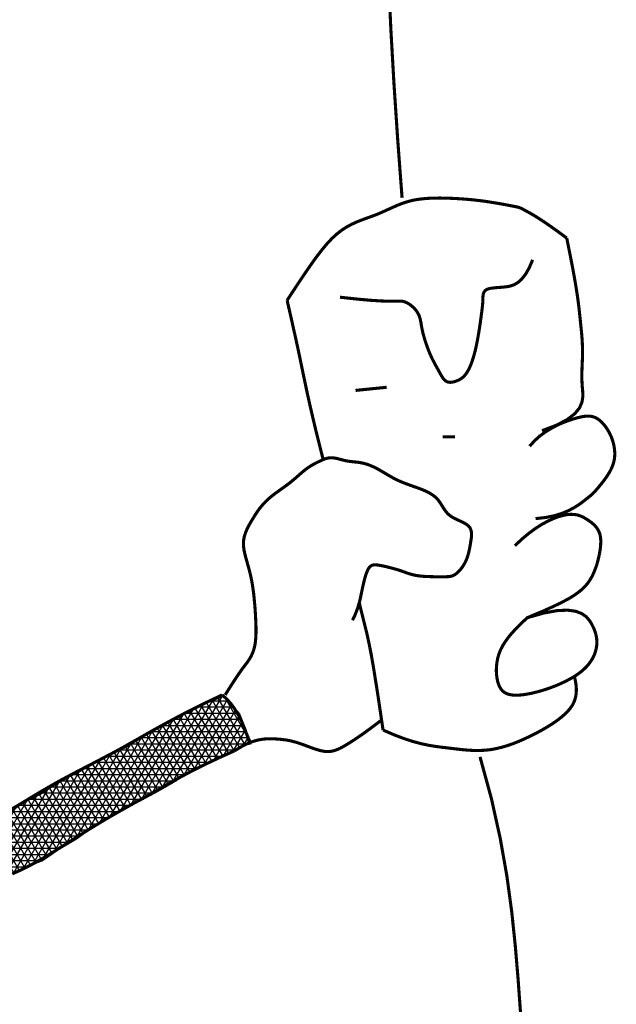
# Model space of a CAD drawing. Header units: feet. Extents: x -7.9 to 0.6, y 9.6 to 20.6.
# Tile 12 of 15: x -3.614 to -3.493, y 19.33 to 19.531. Entities that reach past the tile are written whole.
import ezdxf

# ---------------------------------------------------------------- set-up
doc = ezdxf.new("R2010")
doc.units = ezdxf.units.FT
doc.header["$MEASUREMENT"] = 0
doc.layers.add('TEXT', color=7, linetype='CONTINUOUS')

msp = doc.modelspace()

# ---------------------------------------------------------------- hatches: boundary and pattern name
at = {"layer": 'TEXT', "linetype": 'Continuous'}
h = msp.add_hatch(dxfattribs=at)
h.set_pattern_fill('NET3', scale=0.01, style=0)
h.set_pattern_definition([(360, (-7.8814617, 9.6433746), (9e-19, 0.00125), []), (60, (-7.8814617, 9.6433746), (-0.00108253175, 0.000625), []), (120, (-7.8814617, 9.6433746), (-0.00108253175, -0.000625), [])])
edge = h.paths.add_edge_path()
edge.add_line((-3.78003, 19.37914), (-3.78003, 19.37921))
edge.add_line((-3.78003, 19.37921), (-3.77782, 19.37798))
edge.add_line((-3.77782, 19.37798), (-3.77586, 19.37676))
edge.add_line((-3.77586, 19.37676), (-3.77365, 19.37529))
edge.add_line((-3.77365, 19.37529), (-3.77095, 19.37357))
edge.add_line((-3.77095, 19.37357), (-3.7685, 19.3721))
edge.add_line((-3.7685, 19.3721), (-3.7658, 19.37063))
edge.add_line((-3.7658, 19.37063), (-3.76286, 19.36891))
edge.add_line((-3.76286, 19.36891), (-3.76065, 19.36769))
edge.add_line((-3.76065, 19.36769), (-3.7581, 19.36671))
edge.add_line((-3.7581, 19.36671), (-3.75565, 19.36622))
edge.add_line((-3.75565, 19.36622), (-3.75295, 19.36573))
edge.add_line((-3.75295, 19.36573), (-3.75025, 19.36524))
edge.add_line((-3.75025, 19.36524), (-3.74731, 19.36475))
edge.add_line((-3.74731, 19.36475), (-3.74436, 19.36426))
edge.add_line((-3.74436, 19.36426), (-3.74117, 19.36401))
edge.add_line((-3.74117, 19.36401), (-3.73847, 19.36352))
edge.add_line((-3.73847, 19.36352), (-3.73479, 19.36352))
edge.add_line((-3.73479, 19.36352), (-3.7316, 19.36352))
edge.add_line((-3.7316, 19.36352), (-3.72866, 19.36328))
edge.add_line((-3.72866, 19.36328), (-3.72523, 19.36377))
edge.add_line((-3.72523, 19.36377), (-3.72228, 19.36377))
edge.add_line((-3.72228, 19.36377), (-3.71811, 19.36401))
edge.add_line((-3.71811, 19.36401), (-3.71492, 19.36426))
edge.add_line((-3.71492, 19.36426), (-3.71222, 19.36426))
edge.add_line((-3.71222, 19.36426), (-3.70879, 19.3645))
edge.add_line((-3.70879, 19.3645), (-3.7056, 19.3645))
edge.add_line((-3.7056, 19.3645), (-3.70241, 19.36499))
edge.add_line((-3.70241, 19.36499), (-3.7002, 19.36524))
edge.add_line((-3.7002, 19.36524), (-3.69824, 19.36548))
edge.add_line((-3.69824, 19.36548), (-3.69701, 19.36548))
edge.add_line((-3.69701, 19.36548), (-3.7002, 19.36475))
edge.add_line((-3.7002, 19.36475), (-3.70266, 19.36377))
edge.add_line((-3.70266, 19.36377), (-3.7056, 19.36279))
edge.add_line((-3.7056, 19.36279), (-3.70707, 19.36132))
edge.add_line((-3.70707, 19.36132), (-3.70879, 19.36083))
edge.add_line((-3.70879, 19.36083), (-3.70977, 19.36034))
edge.add_line((-3.70977, 19.36034), (-3.711, 19.35985))
edge.add_line((-3.711, 19.35985), (-3.71222, 19.35985))
edge.add_line((-3.71222, 19.35985), (-3.71272, 19.3596))
edge.add_line((-3.71272, 19.3596), (-3.71026, 19.35887))
edge.add_line((-3.71026, 19.35887), (-3.70805, 19.35788))
edge.add_line((-3.70805, 19.35788), (-3.7056, 19.35666))
edge.add_line((-3.7056, 19.35666), (-3.70339, 19.35592))
edge.add_line((-3.70339, 19.35592), (-3.70045, 19.35494))
edge.add_line((-3.70045, 19.35494), (-3.69873, 19.35445))
edge.add_line((-3.69873, 19.35445), (-3.69652, 19.35347))
edge.add_line((-3.69652, 19.35347), (-3.69481, 19.35298))
edge.add_line((-3.69481, 19.35298), (-3.69267, 19.35225))
edge.add_line((-3.69267, 19.35225), (-3.69022, 19.35151))
edge.add_line((-3.69022, 19.35151), (-3.68801, 19.35078))
edge.add_line((-3.68801, 19.35078), (-3.68654, 19.35004))
edge.add_line((-3.68654, 19.35004), (-3.68458, 19.34955))
edge.add_line((-3.68458, 19.34955), (-3.68237, 19.34906))
edge.add_line((-3.68237, 19.34906), (-3.68041, 19.34882))
edge.add_line((-3.68041, 19.34882), (-3.67844, 19.34906))
edge.add_line((-3.67844, 19.34906), (-3.67575, 19.34882))
edge.add_line((-3.67575, 19.34882), (-3.67354, 19.34931))
edge.add_line((-3.67354, 19.34931), (-3.67157, 19.3498))
edge.add_line((-3.67157, 19.3498), (-3.66912, 19.35029))
edge.add_line((-3.66912, 19.35029), (-3.66691, 19.35053))
edge.add_line((-3.66691, 19.35053), (-3.66397, 19.35102))
edge.add_line((-3.66397, 19.35102), (-3.66078, 19.35151))
edge.add_line((-3.66078, 19.35151), (-3.65784, 19.35249))
edge.add_line((-3.65784, 19.35249), (-3.65416, 19.35396))
edge.add_line((-3.65416, 19.35396), (-3.65146, 19.35519))
edge.add_line((-3.65146, 19.35519), (-3.64827, 19.35641))
edge.add_line((-3.64827, 19.35641), (-3.64533, 19.35739))
edge.add_line((-3.64533, 19.35739), (-3.64214, 19.35911))
edge.add_line((-3.64214, 19.35911), (-3.63919, 19.36034))
edge.add_line((-3.63919, 19.36034), (-3.63527, 19.36156))
edge.add_line((-3.63527, 19.36156), (-3.63232, 19.36279))
edge.add_line((-3.63232, 19.36279), (-3.62864, 19.36401))
edge.add_line((-3.62864, 19.36401), (-3.62545, 19.36548))
edge.add_line((-3.62545, 19.36548), (-3.62226, 19.36671))
edge.add_line((-3.62226, 19.36671), (-3.61883, 19.36842))
edge.add_line((-3.61883, 19.36842), (-3.61613, 19.36965))
edge.add_line((-3.61613, 19.36965), (-3.61319, 19.37161))
edge.add_line((-3.61319, 19.37161), (-3.61024, 19.37308))
edge.add_line((-3.61024, 19.37308), (-3.60755, 19.3748))
edge.add_line((-3.60755, 19.3748), (-3.60509, 19.37627))
edge.add_line((-3.60509, 19.37627), (-3.60215, 19.37774))
edge.add_line((-3.60215, 19.37774), (-3.59945, 19.37921))
edge.add_line((-3.59945, 19.37921), (-3.59602, 19.38117))
edge.add_line((-3.59602, 19.38117), (-3.59283, 19.38264))
edge.add_line((-3.59283, 19.38264), (-3.58964, 19.3846))
edge.add_line((-3.58964, 19.3846), (-3.58669, 19.38632))
edge.add_line((-3.58669, 19.38632), (-3.5835, 19.38803))
edge.add_line((-3.5835, 19.38803), (-3.58122, 19.3895))
edge.add_line((-3.58122, 19.3895), (-3.57926, 19.39024))
edge.add_line((-3.57926, 19.39024), (-3.5773, 19.39122))
edge.add_line((-3.5773, 19.39122), (-3.57509, 19.3922))
edge.add_line((-3.57509, 19.3922), (-3.57386, 19.39269))
edge.add_line((-3.57386, 19.39269), (-3.57313, 19.39318))
edge.add_line((-3.57313, 19.39318), (-3.57215, 19.39244))
edge.add_line((-3.57215, 19.39244), (-3.57092, 19.39097))
edge.add_line((-3.57092, 19.39097), (-3.56969, 19.3895))
edge.add_line((-3.56969, 19.3895), (-3.56896, 19.38779))
edge.add_line((-3.56896, 19.38779), (-3.56822, 19.38583))
edge.add_line((-3.56822, 19.38583), (-3.56748, 19.38411))
edge.add_line((-3.56748, 19.38411), (-3.56724, 19.38362))
edge.add_line((-3.56724, 19.38362), (-3.5692, 19.38264))
edge.add_line((-3.5692, 19.38264), (-3.57092, 19.3819))
edge.add_line((-3.57092, 19.3819), (-3.57288, 19.38117))
edge.add_line((-3.57288, 19.38117), (-3.57509, 19.37994))
edge.add_line((-3.57509, 19.37994), (-3.57779, 19.37847))
edge.add_line((-3.57779, 19.37847), (-3.58073, 19.377))
edge.add_line((-3.58073, 19.377), (-3.58343, 19.37529))
edge.add_line((-3.58343, 19.37529), (-3.58686, 19.37333))
edge.add_line((-3.58686, 19.37333), (-3.59005, 19.37161))
edge.add_line((-3.59005, 19.37161), (-3.59373, 19.36965))
edge.add_line((-3.59373, 19.36965), (-3.59668, 19.36793))
edge.add_line((-3.59668, 19.36793), (-3.60036, 19.36573))
edge.add_line((-3.60036, 19.36573), (-3.60281, 19.36401))
edge.add_line((-3.60281, 19.36401), (-3.60649, 19.36181))
edge.add_line((-3.60649, 19.36181), (-3.60968, 19.3596))
edge.add_line((-3.60968, 19.3596), (-3.61287, 19.35838))
edge.add_line((-3.61287, 19.35838), (-3.61655, 19.35666))
edge.add_line((-3.61655, 19.35666), (-3.62047, 19.35494))
edge.add_line((-3.62047, 19.35494), (-3.62391, 19.35347))
edge.add_line((-3.62391, 19.35347), (-3.62734, 19.35176))
edge.add_line((-3.62734, 19.35176), (-3.63102, 19.3498))
edge.add_line((-3.63102, 19.3498), (-3.63397, 19.34882))
edge.add_line((-3.63397, 19.34882), (-3.63617, 19.34735))
edge.add_line((-3.63617, 19.34735), (-3.6401, 19.34587))
edge.add_line((-3.6401, 19.34587), (-3.64427, 19.34465))
edge.add_line((-3.64427, 19.34465), (-3.64869, 19.34342))
edge.add_line((-3.64869, 19.34342), (-3.6531, 19.34244))
edge.add_line((-3.6531, 19.34244), (-3.65605, 19.34171))
edge.add_line((-3.65605, 19.34171), (-3.65899, 19.34122))
edge.add_line((-3.65899, 19.34122), (-3.66046, 19.34024))
edge.add_line((-3.66046, 19.34024), (-3.66242, 19.33926))
edge.add_line((-3.66242, 19.33926), (-3.66341, 19.33828))
edge.add_line((-3.66341, 19.33828), (-3.66488, 19.33779))
edge.add_line((-3.66488, 19.33779), (-3.66635, 19.33754))
edge.add_line((-3.66635, 19.33754), (-3.66929, 19.33754))
edge.add_line((-3.66929, 19.33754), (-3.67297, 19.33779))
edge.add_line((-3.67297, 19.33779), (-3.67714, 19.33803))
edge.add_line((-3.67714, 19.33803), (-3.68023, 19.33828))
edge.add_line((-3.68023, 19.33828), (-3.68465, 19.33852))
edge.add_line((-3.68465, 19.33852), (-3.68833, 19.33901))
edge.add_line((-3.68833, 19.33901), (-3.6925, 19.33975))
edge.add_line((-3.6925, 19.33975), (-3.69569, 19.33999))
edge.add_line((-3.69569, 19.33999), (-3.69912, 19.34024))
edge.add_line((-3.69912, 19.34024), (-3.70256, 19.34073))
edge.add_line((-3.70256, 19.34073), (-3.70624, 19.34097))
edge.add_line((-3.70624, 19.34097), (-3.70992, 19.34122))
edge.add_line((-3.70992, 19.34122), (-3.71335, 19.34171))
edge.add_line((-3.71335, 19.34171), (-3.71605, 19.34244))
edge.add_line((-3.71605, 19.34244), (-3.71924, 19.34293))
edge.add_line((-3.71924, 19.34293), (-3.72268, 19.34342))
edge.add_line((-3.72268, 19.34342), (-3.72513, 19.34391))
edge.add_line((-3.72513, 19.34391), (-3.72734, 19.34416))
edge.add_line((-3.72734, 19.34416), (-3.72807, 19.35298))
edge.add_line((-3.72807, 19.35298), (-3.7526, 19.35225))
edge.add_line((-3.7526, 19.35225), (-3.75236, 19.35053))
edge.add_line((-3.75236, 19.35053), (-3.75359, 19.35078))
edge.add_line((-3.75359, 19.35078), (-3.75481, 19.35102))
edge.add_line((-3.75481, 19.35102), (-3.75702, 19.35151))
edge.add_line((-3.75702, 19.35151), (-3.75923, 19.35274))
edge.add_line((-3.75923, 19.35274), (-3.7607, 19.35323))
edge.add_line((-3.7607, 19.35323), (-3.76242, 19.35347))
edge.add_line((-3.76242, 19.35347), (-3.76438, 19.35372))
edge.add_line((-3.76438, 19.35372), (-3.7661, 19.35274))
edge.add_line((-3.7661, 19.35274), (-3.76831, 19.35176))
edge.add_line((-3.76831, 19.35176), (-3.77027, 19.35053))
edge.add_line((-3.77027, 19.35053), (-3.77272, 19.34931))
edge.add_line((-3.77272, 19.34931), (-3.77517, 19.34759))
edge.add_line((-3.77517, 19.34759), (-3.77787, 19.34612))
edge.add_line((-3.77787, 19.34612), (-3.77984, 19.34514))
edge.add_line((-3.77984, 19.34514), (-3.78155, 19.34391))
edge.add_line((-3.78155, 19.34391), (-3.78376, 19.34244))
edge.add_line((-3.78376, 19.34244), (-3.78621, 19.34146))
edge.add_line((-3.78621, 19.34146), (-3.78842, 19.34048))
edge.add_line((-3.78842, 19.34048), (-3.79002, 19.33967))
edge.add_line((-3.79002, 19.33967), (-3.79198, 19.33918))
edge.add_line((-3.79198, 19.33918), (-3.79419, 19.33845))
edge.add_line((-3.79419, 19.33845), (-3.79615, 19.33771))
edge.add_line((-3.79615, 19.33771), (-3.79811, 19.33673))
edge.add_line((-3.79811, 19.33673), (-3.80032, 19.33575))
edge.add_line((-3.80032, 19.33575), (-3.80204, 19.33453))
edge.add_line((-3.80204, 19.33453), (-3.80424, 19.33355))
edge.add_line((-3.80424, 19.33355), (-3.80645, 19.33281))
edge.add_line((-3.80645, 19.33281), (-3.80842, 19.33208))
edge.add_line((-3.80842, 19.33208), (-3.81062, 19.33159))
edge.add_line((-3.81062, 19.33159), (-3.81234, 19.33085))
edge.add_line((-3.81234, 19.33085), (-3.81357, 19.33036))
edge.add_line((-3.81357, 19.33036), (-3.81406, 19.32962))
edge.add_line((-3.81406, 19.32962), (-3.81406, 19.32864))
edge.add_line((-3.81406, 19.32864), (-3.81357, 19.32791))
edge.add_line((-3.81357, 19.32791), (-3.81259, 19.32619))
edge.add_line((-3.81259, 19.32619), (-3.81185, 19.32448))
edge.add_line((-3.81185, 19.32448), (-3.81111, 19.32276))
edge.add_line((-3.81111, 19.32276), (-3.81111, 19.32129))
edge.add_line((-3.81111, 19.32129), (-3.81038, 19.31982))
edge.add_line((-3.81038, 19.31982), (-3.8094, 19.31811))
edge.add_line((-3.8094, 19.31811), (-3.80817, 19.31688))
edge.add_line((-3.80817, 19.31688), (-3.8067, 19.31516))
edge.add_line((-3.8067, 19.31516), (-3.80596, 19.31296))
edge.add_line((-3.80596, 19.31296), (-3.80474, 19.311))
edge.add_line((-3.80474, 19.311), (-3.80375, 19.30904))
edge.add_line((-3.80375, 19.30904), (-3.80302, 19.30732))
edge.add_line((-3.80302, 19.30732), (-3.80228, 19.30511))
edge.add_line((-3.80228, 19.30511), (-3.80155, 19.3034))
edge.add_line((-3.80155, 19.3034), (-3.80375, 19.30364))
edge.add_line((-3.80375, 19.30364), (-3.80596, 19.30364))
edge.add_line((-3.80596, 19.30364), (-3.80842, 19.30364))
edge.add_line((-3.80842, 19.30364), (-3.81038, 19.3034))
edge.add_line((-3.81038, 19.3034), (-3.81308, 19.3034))
edge.add_line((-3.81308, 19.3034), (-3.81504, 19.30291))
edge.add_line((-3.81504, 19.30291), (-3.81749, 19.30266))
edge.add_line((-3.81749, 19.30266), (-3.8197, 19.30217))
edge.add_line((-3.8197, 19.30217), (-3.82191, 19.30095))
edge.add_line((-3.82191, 19.30095), (-3.82436, 19.29972))
edge.add_line((-3.82436, 19.29972), (-3.82657, 19.29801))
edge.add_line((-3.82657, 19.29801), (-3.82804, 19.29605))
edge.add_line((-3.82804, 19.29605), (-3.82976, 19.29408))
edge.add_line((-3.82976, 19.29408), (-3.83098, 19.29252))
edge.add_line((-3.83098, 19.29252), (-3.83221, 19.2908))
edge.add_line((-3.83221, 19.2908), (-3.83295, 19.28884))
edge.add_line((-3.83295, 19.28884), (-3.83393, 19.28712))
edge.add_line((-3.83393, 19.28712), (-3.83393, 19.28516))
edge.add_line((-3.83393, 19.28516), (-3.83466, 19.28247))
edge.add_line((-3.83466, 19.28247), (-3.83491, 19.28002))
edge.add_line((-3.83491, 19.28002), (-3.83491, 19.27732))
edge.add_line((-3.83491, 19.27732), (-3.83491, 19.27413))
edge.add_line((-3.83491, 19.27413), (-3.83466, 19.27144))
edge.add_line((-3.83466, 19.27144), (-3.83466, 19.26776))
edge.add_line((-3.83466, 19.26776), (-3.83442, 19.26546))
edge.add_line((-3.83442, 19.26546), (-3.83417, 19.26252))
edge.add_line((-3.83417, 19.26252), (-3.83393, 19.26031))
edge.add_line((-3.83393, 19.26031), (-3.83368, 19.25811))
edge.add_line((-3.83368, 19.25811), (-3.83319, 19.25541))
edge.add_line((-3.83319, 19.25541), (-3.8327, 19.25271))
edge.add_line((-3.8327, 19.25271), (-3.8327, 19.251))
edge.add_line((-3.8327, 19.251), (-3.83025, 19.25075))
edge.add_line((-3.83025, 19.25075), (-3.8278, 19.251))
edge.add_line((-3.8278, 19.251), (-3.82485, 19.25075))
edge.add_line((-3.82485, 19.25075), (-3.82215, 19.251))
edge.add_line((-3.82215, 19.251), (-3.81896, 19.251))
edge.add_line((-3.81896, 19.251), (-3.81627, 19.25075))
edge.add_line((-3.81627, 19.25075), (-3.81357, 19.25124))
edge.add_line((-3.81357, 19.25124), (-3.81308, 19.25124))
edge.add_line((-3.81308, 19.25124), (-3.81332, 19.25443))
edge.add_line((-3.81332, 19.25443), (-3.81381, 19.25909))
edge.add_line((-3.81381, 19.25909), (-3.8143, 19.2635))
edge.add_line((-3.8143, 19.2635), (-3.81455, 19.26742))
edge.add_line((-3.81455, 19.26742), (-3.81479, 19.27159))
edge.add_line((-3.81479, 19.27159), (-3.81504, 19.27551))
edge.add_line((-3.81504, 19.27551), (-3.81528, 19.27796))
edge.add_line((-3.81528, 19.27796), (-3.81479, 19.28041))
edge.add_line((-3.81479, 19.28041), (-3.81381, 19.28237))
edge.add_line((-3.81381, 19.28237), (-3.8121, 19.28409))
edge.add_line((-3.8121, 19.28409), (-3.80989, 19.28458))
edge.add_line((-3.80989, 19.28458), (-3.80694, 19.28409))
edge.add_line((-3.80694, 19.28409), (-3.80498, 19.28311))
edge.add_line((-3.80498, 19.28311), (-3.80375, 19.28115))
edge.add_line((-3.80375, 19.28115), (-3.80302, 19.27869))
edge.add_line((-3.80302, 19.27869), (-3.80302, 19.27575))
edge.add_line((-3.80302, 19.27575), (-3.80302, 19.27232))
edge.add_line((-3.80302, 19.27232), (-3.80253, 19.26963))
edge.add_line((-3.80253, 19.26963), (-3.80253, 19.26595))
edge.add_line((-3.80253, 19.26595), (-3.80228, 19.26178))
edge.add_line((-3.80228, 19.26178), (-3.80228, 19.25712))
edge.add_line((-3.80228, 19.25712), (-3.80204, 19.25247))
edge.add_line((-3.80204, 19.25247), (-3.80179, 19.24757))
edge.add_line((-3.80179, 19.24757), (-3.80179, 19.24389))
edge.add_line((-3.80179, 19.24389), (-3.80155, 19.23899))
edge.add_line((-3.80155, 19.23899), (-3.8013, 19.23409))
edge.add_line((-3.8013, 19.23409), (-3.80106, 19.23041))
edge.add_line((-3.80106, 19.23041), (-3.80106, 19.22649))
edge.add_line((-3.80106, 19.22649), (-3.80204, 19.22649))
edge.add_line((-3.80204, 19.22649), (-3.80375, 19.22747))
edge.add_line((-3.80375, 19.22747), (-3.80572, 19.22869))
edge.add_line((-3.80572, 19.22869), (-3.80768, 19.23016))
edge.add_line((-3.80768, 19.23016), (-3.80989, 19.23139))
edge.add_line((-3.80989, 19.23139), (-3.81259, 19.23163))
edge.add_line((-3.81259, 19.23163), (-3.81504, 19.23139))
edge.add_line((-3.81504, 19.23139), (-3.81774, 19.23016))
edge.add_line((-3.81774, 19.23016), (-3.81995, 19.22894))
edge.add_line((-3.81995, 19.22894), (-3.82191, 19.22771))
edge.add_line((-3.82191, 19.22771), (-3.82461, 19.22649))
edge.add_line((-3.82461, 19.22649), (-3.82632, 19.22453))
edge.add_line((-3.82632, 19.22453), (-3.8278, 19.22257))
edge.add_line((-3.8278, 19.22257), (-3.82878, 19.22036))
edge.add_line((-3.82878, 19.22036), (-3.83, 19.2184))
edge.add_line((-3.83, 19.2184), (-3.83074, 19.21587))
edge.add_line((-3.83074, 19.21587), (-3.83172, 19.21391))
edge.add_line((-3.83172, 19.21391), (-3.83221, 19.21367))
edge.add_line((-3.83221, 19.21367), (-3.8327, 19.21538))
edge.add_line((-3.8327, 19.21538), (-3.83417, 19.21906))
edge.add_line((-3.83417, 19.21906), (-3.83565, 19.22249))
edge.add_line((-3.83565, 19.22249), (-3.83712, 19.22592))
edge.add_line((-3.83712, 19.22592), (-3.83933, 19.23009))
edge.add_line((-3.83933, 19.23009), (-3.84055, 19.23352))
edge.add_line((-3.84055, 19.23352), (-3.84202, 19.23818))
edge.add_line((-3.84202, 19.23818), (-3.84276, 19.2421))
edge.add_line((-3.84276, 19.2421), (-3.8435, 19.24553))
edge.add_line((-3.8435, 19.24553), (-3.84472, 19.24945))
edge.add_line((-3.84472, 19.24945), (-3.84595, 19.25411))
edge.add_line((-3.84595, 19.25411), (-3.84669, 19.25779))
edge.add_line((-3.84669, 19.25779), (-3.84742, 19.26146))
edge.add_line((-3.84742, 19.26146), (-3.84742, 19.2649))
edge.add_line((-3.84742, 19.2649), (-3.84791, 19.26906))
edge.add_line((-3.84791, 19.26906), (-3.84767, 19.27298))
edge.add_line((-3.84767, 19.27298), (-3.84816, 19.2758))
edge.add_line((-3.84816, 19.2758), (-3.8484, 19.27874))
edge.add_line((-3.8484, 19.27874), (-3.8484, 19.28168))
edge.add_line((-3.8484, 19.28168), (-3.8484, 19.28487))
edge.add_line((-3.8484, 19.28487), (-3.84865, 19.28855))
edge.add_line((-3.84865, 19.28855), (-3.84865, 19.29173))
edge.add_line((-3.84865, 19.29173), (-3.84865, 19.29492))
edge.add_line((-3.84865, 19.29492), (-3.8484, 19.29713))
edge.add_line((-3.8484, 19.29713), (-3.84767, 19.30007))
edge.add_line((-3.84767, 19.30007), (-3.84644, 19.3035))
edge.add_line((-3.84644, 19.3035), (-3.84546, 19.30668))
edge.add_line((-3.84546, 19.30668), (-3.84472, 19.31012))
edge.add_line((-3.84472, 19.31012), (-3.84374, 19.31404))
edge.add_line((-3.84374, 19.31404), (-3.84325, 19.3182))
edge.add_line((-3.84325, 19.3182), (-3.84227, 19.32262))
edge.add_line((-3.84227, 19.32262), (-3.84178, 19.32654))
edge.add_line((-3.84178, 19.32654), (-3.84055, 19.3307))
edge.add_line((-3.84055, 19.3307), (-3.84006, 19.33291))
edge.add_line((-3.84006, 19.33291), (-3.83908, 19.33487))
edge.add_line((-3.83908, 19.33487), (-3.83785, 19.33673))
edge.add_line((-3.83785, 19.33673), (-3.83687, 19.3382))
edge.add_line((-3.83687, 19.3382), (-3.83565, 19.33967))
edge.add_line((-3.83565, 19.33967), (-3.83417, 19.34115))
edge.add_line((-3.83417, 19.34115), (-3.83197, 19.34262))
edge.add_line((-3.83197, 19.34262), (-3.82976, 19.3436))
edge.add_line((-3.82976, 19.3436), (-3.82755, 19.34507))
edge.add_line((-3.82755, 19.34507), (-3.82608, 19.3458))
edge.add_line((-3.82608, 19.3458), (-3.82485, 19.34678))
edge.add_line((-3.82485, 19.34678), (-3.82363, 19.3485))
edge.add_line((-3.82363, 19.3485), (-3.82166, 19.3507))
edge.add_line((-3.82166, 19.3507), (-3.82019, 19.35291))
edge.add_line((-3.82019, 19.35291), (-3.81847, 19.35487))
edge.add_line((-3.81847, 19.35487), (-3.817, 19.35659))
edge.add_line((-3.817, 19.35659), (-3.81504, 19.3583))
edge.add_line((-3.81504, 19.3583), (-3.81676, 19.35855))
edge.add_line((-3.81676, 19.35855), (-3.81921, 19.35855))
edge.add_line((-3.81921, 19.35855), (-3.82142, 19.35879))
edge.add_line((-3.82142, 19.35879), (-3.82461, 19.35904))
edge.add_line((-3.82461, 19.35904), (-3.82755, 19.35928))
edge.add_line((-3.82755, 19.35928), (-3.83049, 19.35953))
edge.add_line((-3.83049, 19.35953), (-3.83368, 19.35977))
edge.add_line((-3.83368, 19.35977), (-3.83638, 19.36002))
edge.add_line((-3.83638, 19.36002), (-3.83957, 19.36075))
edge.add_line((-3.83957, 19.36075), (-3.84325, 19.36124))
edge.add_line((-3.84325, 19.36124), (-3.84619, 19.36149))
edge.add_line((-3.84619, 19.36149), (-3.85037, 19.36222))
edge.add_line((-3.85037, 19.36222), (-3.85454, 19.36345))
edge.add_line((-3.85454, 19.36345), (-3.85871, 19.36467))
edge.add_line((-3.85871, 19.36467), (-3.86239, 19.36615))
edge.add_line((-3.86239, 19.36615), (-3.86521, 19.36688))
edge.add_line((-3.86521, 19.36688), (-3.86791, 19.36737))
edge.add_line((-3.86791, 19.36737), (-3.87036, 19.36786))
edge.add_line((-3.87036, 19.36786), (-3.8733, 19.36835))
edge.add_line((-3.8733, 19.36835), (-3.876, 19.36909))
edge.add_line((-3.876, 19.36909), (-3.87895, 19.36982))
edge.add_line((-3.87895, 19.36982), (-3.88238, 19.3708))
edge.add_line((-3.88238, 19.3708), (-3.88581, 19.37178))
edge.add_line((-3.88581, 19.37178), (-3.889, 19.37301))
edge.add_line((-3.889, 19.37301), (-3.89219, 19.37448))
edge.add_line((-3.89219, 19.37448), (-3.89538, 19.3757))
edge.add_line((-3.89538, 19.3757), (-3.89808, 19.37669))
edge.add_line((-3.89808, 19.37669), (-3.90102, 19.37742))
edge.add_line((-3.90102, 19.37742), (-3.90372, 19.37791))
edge.add_line((-3.90372, 19.37791), (-3.90618, 19.37816))
edge.add_line((-3.90618, 19.37816), (-3.90863, 19.3784))
edge.add_line((-3.90863, 19.3784), (-3.91035, 19.3784))
edge.add_line((-3.91035, 19.3784), (-3.91108, 19.3784))
edge.add_line((-3.91108, 19.3784), (-3.91231, 19.37742))
edge.add_line((-3.91231, 19.37742), (-3.91305, 19.37816))
edge.add_line((-3.91305, 19.37816), (-3.91354, 19.38012))
edge.add_line((-3.91354, 19.38012), (-3.91354, 19.38281))
edge.add_line((-3.91354, 19.38281), (-3.91354, 19.38526))
edge.add_line((-3.91354, 19.38526), (-3.91329, 19.38771))
edge.add_line((-3.91329, 19.38771), (-3.9128, 19.39066))
edge.add_line((-3.9128, 19.39066), (-3.91255, 19.39262))
edge.add_line((-3.91255, 19.39262), (-3.91231, 19.39384))
edge.add_line((-3.91231, 19.39384), (-3.91133, 19.39311))
edge.add_line((-3.91133, 19.39311), (-3.9101, 19.39213))
edge.add_line((-3.9101, 19.39213), (-3.90912, 19.39188))
edge.add_line((-3.90912, 19.39188), (-3.90667, 19.39188))
edge.add_line((-3.90667, 19.39188), (-3.90421, 19.39164))
edge.add_line((-3.90421, 19.39164), (-3.90201, 19.39139))
edge.add_line((-3.90201, 19.39139), (-3.89955, 19.3909))
edge.add_line((-3.89955, 19.3909), (-3.8971, 19.39066))
edge.add_line((-3.8971, 19.39066), (-3.89391, 19.38992))
edge.add_line((-3.89391, 19.38992), (-3.89097, 19.38919))
edge.add_line((-3.89097, 19.38919), (-3.88802, 19.3882))
edge.add_line((-3.88802, 19.3882), (-3.88483, 19.38747))
edge.add_line((-3.88483, 19.38747), (-3.88189, 19.38649))
edge.add_line((-3.88189, 19.38649), (-3.87821, 19.38575))
edge.add_line((-3.87821, 19.38575), (-3.87527, 19.38502))
edge.add_line((-3.87527, 19.38502), (-3.87183, 19.38428))
edge.add_line((-3.87183, 19.38428), (-3.8684, 19.38355))
edge.add_line((-3.8684, 19.38355), (-3.86521, 19.38306))
edge.add_line((-3.86521, 19.38306), (-3.86202, 19.38257))
edge.add_line((-3.86202, 19.38257), (-3.85981, 19.38183))
edge.add_line((-3.85981, 19.38183), (-3.85687, 19.3811))
edge.add_line((-3.85687, 19.3811), (-3.85343, 19.38036))
edge.add_line((-3.85343, 19.38036), (-3.85073, 19.37914))
edge.add_line((-3.85073, 19.37914), (-3.84754, 19.3784))
edge.add_line((-3.84754, 19.3784), (-3.84435, 19.37816))
edge.add_line((-3.84435, 19.37816), (-3.84092, 19.37767))
edge.add_line((-3.84092, 19.37767), (-3.83773, 19.37718))
edge.add_line((-3.83773, 19.37718), (-3.83503, 19.37669))
edge.add_line((-3.83503, 19.37669), (-3.83209, 19.3757))
edge.add_line((-3.83209, 19.3757), (-3.82964, 19.3757))
edge.add_line((-3.82964, 19.3757), (-3.82645, 19.37619))
edge.add_line((-3.82645, 19.37619), (-3.8235, 19.37693))
edge.add_line((-3.8235, 19.37693), (-3.82031, 19.37816))
edge.add_line((-3.82031, 19.37816), (-3.81761, 19.37914))
edge.add_line((-3.81761, 19.37914), (-3.81467, 19.38012))
edge.add_line((-3.81467, 19.38012), (-3.81148, 19.38134))
edge.add_line((-3.81148, 19.38134), (-3.80878, 19.38208))
edge.add_line((-3.80878, 19.38208), (-3.80584, 19.38306))
edge.add_line((-3.80584, 19.38306), (-3.80412, 19.3833))
edge.add_line((-3.80412, 19.3833), (-3.8029, 19.38379))
edge.add_line((-3.8029, 19.38379), (-3.80081, 19.38183))
edge.add_line((-3.80081, 19.38183), (-3.79909, 19.38036))
edge.add_line((-3.79909, 19.38036), (-3.79664, 19.37889))
edge.add_line((-3.79664, 19.37889), (-3.79394, 19.37742))
edge.add_line((-3.79394, 19.37742), (-3.79149, 19.37644))
edge.add_line((-3.79149, 19.37644), (-3.7883, 19.37521))
edge.add_line((-3.7883, 19.37521), (-3.7856, 19.37472))
edge.add_line((-3.7856, 19.37472), (-3.78315, 19.37399))
edge.add_line((-3.78315, 19.37399), (-3.78094, 19.37399))
edge.add_line((-3.78094, 19.37399), (-3.7802, 19.37374))
edge.add_line((-3.7802, 19.37374), (-3.77996, 19.37521))
edge.add_line((-3.77996, 19.37521), (-3.77996, 19.37693))
edge.add_line((-3.77996, 19.37693), (-3.78003, 19.37921))

# ---------------------------------------------------------------- linework, layer by layer
at = {"layer": 'TEXT', "color": 7, "const_width": 0.000631}
for points in [[(-3.53937, 19.53912), (-3.5389, 19.52872), (-3.53828, 19.51784), (-3.53752, 19.50643), (-3.53662, 19.49443)], [(-3.55999, 19.47357), (-3.55829, 19.47617), (-3.55676, 19.47847), (-3.55538, 19.48049), (-3.55413, 19.48225), (-3.55297, 19.48376), (-3.55189, 19.48507), (-3.55086, 19.48617), (-3.54984, 19.4871), (-3.54883, 19.48788), (-3.54782, 19.48853), (-3.54681, 19.48907), (-3.54582, 19.48952), (-3.54483, 19.48991), (-3.54386, 19.49027), (-3.54291, 19.49061), (-3.54199, 19.49095), (-3.5411, 19.49132), (-3.54022, 19.49171), (-3.53936, 19.4921), (-3.5385, 19.49249), (-3.53764, 19.49287), (-3.53677, 19.49322), (-3.53587, 19.49353), (-3.53494, 19.4938), (-3.53397, 19.49401), (-3.53298, 19.49416), (-3.53196, 19.49427), (-3.53092, 19.49434), (-3.52989, 19.49437), (-3.52885, 19.49438), (-3.52783, 19.49436), (-3.52683, 19.49433), (-3.52586, 19.49429), (-3.52491, 19.49423), (-3.52399, 19.49417), (-3.52308, 19.49409), (-3.52219, 19.49401), (-3.52131, 19.49391), (-3.52045, 19.49381), (-3.51958, 19.49369), (-3.51872, 19.49356), (-3.51788, 19.49342), (-3.51706, 19.49329), (-3.51629, 19.49315), (-3.51556, 19.49302), (-3.51491, 19.49289), (-3.51434, 19.49278), (-3.51386, 19.49269), (-3.51348, 19.49261), (-3.51318, 19.49255), (-3.51294, 19.49249), (-3.51272, 19.49241), (-3.5125, 19.49233), (-3.51226, 19.49221), (-3.51196, 19.49205), (-3.51159, 19.49185), (-3.51111, 19.49159), (-3.5105, 19.49125), (-3.50975, 19.49081), (-3.50883, 19.49024), (-3.50773, 19.48952), (-3.50643, 19.48862), (-3.50491, 19.48754), (-3.50314, 19.48623)], [(-3.50314, 19.48623), (-3.50246, 19.48282), (-3.50191, 19.47999), (-3.50149, 19.47765), (-3.50117, 19.47573), (-3.50093, 19.47415), (-3.50076, 19.47283), (-3.50062, 19.47169), (-3.50051, 19.47064), (-3.5004, 19.46963), (-3.5003, 19.46863), (-3.5002, 19.46766), (-3.50011, 19.4667), (-3.50003, 19.46577), (-3.49998, 19.46485), (-3.49994, 19.46396), (-3.49993, 19.46309), (-3.49994, 19.46224), (-3.49997, 19.4614), (-3.50001, 19.46057), (-3.50004, 19.45973), (-3.50007, 19.45887), (-3.50008, 19.45798), (-3.50005, 19.45705), (-3.49999, 19.45607), (-3.4999, 19.45503), (-3.49988, 19.45395), (-3.50006, 19.45283), (-3.50056, 19.45168), (-3.5015, 19.45052), (-3.50299, 19.44936), (-3.50518, 19.4482), (-3.50817, 19.44706)], [(-3.54925, 19.47421), (-3.54566, 19.47382), (-3.54287, 19.47357), (-3.54077, 19.47344), (-3.53924, 19.47339), (-3.53816, 19.47339), (-3.53741, 19.47341), (-3.53688, 19.47341), (-3.53645, 19.47337), (-3.53603, 19.47325), (-3.53561, 19.47307), (-3.53518, 19.47282), (-3.53478, 19.47253), (-3.53439, 19.47219), (-3.53403, 19.47183), (-3.53372, 19.47145), (-3.53345, 19.47105), (-3.53324, 19.47066), (-3.53308, 19.47026), (-3.53296, 19.46985), (-3.53286, 19.46942), (-3.53277, 19.46898), (-3.5327, 19.46851), (-3.53261, 19.46801), (-3.5325, 19.46748), (-3.53237, 19.4669), (-3.53221, 19.4663), (-3.53203, 19.46568), (-3.53183, 19.46505), (-3.53161, 19.46442), (-3.53139, 19.4638), (-3.53116, 19.4632), (-3.53092, 19.46263), (-3.53068, 19.4621), (-3.53045, 19.4616), (-3.53021, 19.46114), (-3.52998, 19.4607), (-3.52976, 19.46029), (-3.52954, 19.45989), (-3.52933, 19.45952), (-3.52913, 19.45916), (-3.52893, 19.45881), (-3.52875, 19.45847), (-3.52856, 19.45816), (-3.52838, 19.45787), (-3.52819, 19.45761), (-3.52799, 19.45738), (-3.52777, 19.4572), (-3.52755, 19.45705), (-3.5273, 19.45696), (-3.52704, 19.45691), (-3.52676, 19.4569), (-3.52648, 19.45692), (-3.52619, 19.45698), (-3.5259, 19.45705), (-3.52562, 19.45715), (-3.52534, 19.45726), (-3.52506, 19.45739), (-3.5248, 19.45753), (-3.52455, 19.45769), (-3.5243, 19.45788), (-3.52405, 19.45811), (-3.52381, 19.45838), (-3.52357, 19.45869), (-3.52334, 19.45906), (-3.5231, 19.45948), (-3.52286, 19.45997), (-3.52263, 19.46051), (-3.5224, 19.46112), (-3.52218, 19.4618), (-3.52196, 19.46254), (-3.52175, 19.46334), (-3.52155, 19.46422), (-3.52136, 19.46516), (-3.52118, 19.46614), (-3.52101, 19.46714), (-3.52085, 19.46813), (-3.52071, 19.46908), (-3.52059, 19.46998), (-3.52048, 19.47079), (-3.52039, 19.47148), (-3.52033, 19.47205), (-3.52027, 19.4725), (-3.52024, 19.47285), (-3.52021, 19.47313), (-3.5202, 19.47335), (-3.52019, 19.47354), (-3.52019, 19.47372), (-3.52019, 19.47391), (-3.52018, 19.47412), (-3.52018, 19.47435), (-3.52015, 19.47459), (-3.52011, 19.47484), (-3.52003, 19.47508), (-3.51992, 19.47531), (-3.51976, 19.47552), (-3.51955, 19.4757), (-3.51929, 19.47584), (-3.51896, 19.47594), (-3.51859, 19.47602), (-3.51815, 19.47608), (-3.51767, 19.47613), (-3.51713, 19.47618), (-3.51655, 19.47622), (-3.51592, 19.47628), (-3.51525, 19.47635), (-3.51454, 19.4765), (-3.51381, 19.47676), (-3.51306, 19.47721), (-3.5123, 19.47788), (-3.51155, 19.47883), (-3.5108, 19.48013), (-3.51008, 19.48181)], [(-3.55265, 19.44119), (-3.55265, 19.4412), (-3.55311, 19.44298), (-3.55356, 19.44478), (-3.55401, 19.44657), (-3.55444, 19.44835), (-3.55485, 19.45011), (-3.55526, 19.45186), (-3.55565, 19.45359), (-3.55602, 19.4553), (-3.55638, 19.457), (-3.55673, 19.45867), (-3.55708, 19.46037), (-3.55744, 19.46211), (-3.55782, 19.4639), (-3.55822, 19.46574), (-3.55864, 19.46762), (-3.55907, 19.46956), (-3.55952, 19.47154), (-3.55999, 19.47357)], [(-3.54608, 19.45525), (-3.53976, 19.45589)], [(-3.51069, 19.4439), (-3.50969, 19.44501), (-3.5086, 19.44599), (-3.50745, 19.44683), (-3.50627, 19.44755), (-3.50509, 19.44817), (-3.50394, 19.44868), (-3.50285, 19.4491), (-3.50185, 19.44943), (-3.50096, 19.44969), (-3.50017, 19.44988), (-3.49948, 19.44999), (-3.49886, 19.45003), (-3.49831, 19.45), (-3.49781, 19.4499), (-3.49734, 19.44973), (-3.4969, 19.44949), (-3.49647, 19.44918), (-3.49606, 19.44881), (-3.49566, 19.44838), (-3.49528, 19.44791), (-3.49493, 19.4474), (-3.4946, 19.44685), (-3.49431, 19.44628), (-3.49405, 19.4457), (-3.49384, 19.4451), (-3.49366, 19.4445), (-3.49353, 19.44389), (-3.49344, 19.44329), (-3.49339, 19.44269), (-3.49339, 19.44209), (-3.49343, 19.44151), (-3.49353, 19.44094), (-3.49367, 19.44039), (-3.49386, 19.43985), (-3.49408, 19.43934), (-3.49433, 19.43884), (-3.49461, 19.43836), (-3.4949, 19.4379), (-3.4952, 19.43746), (-3.4955, 19.43704), (-3.49581, 19.43664), (-3.4961, 19.43627), (-3.49639, 19.43592), (-3.49665, 19.43559), (-3.4969, 19.4353), (-3.49713, 19.43504), (-3.49732, 19.43482), (-3.49749, 19.43464), (-3.49762, 19.43449), (-3.49774, 19.43436), (-3.49786, 19.43424), (-3.49801, 19.43411), (-3.49821, 19.43393), (-3.49849, 19.43371), (-3.49886, 19.43341), (-3.49934, 19.43303), (-3.49996, 19.43254), (-3.50073, 19.43198), (-3.50168, 19.43139), (-3.5028, 19.43079), (-3.50413, 19.43024), (-3.50568, 19.42976), (-3.50745, 19.4294), (-3.50948, 19.42918)], [(-3.52838, 19.44579), (-3.52586, 19.44579)], [(-3.57258, 19.39332), (-3.57151, 19.39502), (-3.57065, 19.39636), (-3.56996, 19.39739), (-3.56942, 19.39817), (-3.56901, 19.39875), (-3.56867, 19.39919), (-3.5684, 19.39954), (-3.56816, 19.39985), (-3.56793, 19.40018), (-3.56769, 19.40053), (-3.56747, 19.4009), (-3.56725, 19.4013), (-3.56706, 19.40173), (-3.56687, 19.40219), (-3.56672, 19.40269), (-3.56658, 19.40322), (-3.56648, 19.40379), (-3.5664, 19.40441), (-3.56635, 19.40505), (-3.56632, 19.40574), (-3.56631, 19.40645), (-3.56632, 19.40721), (-3.56634, 19.40799), (-3.56638, 19.4088), (-3.56642, 19.40965), (-3.56648, 19.41051), (-3.56654, 19.41138), (-3.56662, 19.41225), (-3.5667, 19.41311), (-3.56679, 19.41396), (-3.5669, 19.41477), (-3.56701, 19.41554), (-3.56714, 19.41627), (-3.56727, 19.41695), (-3.56741, 19.4176), (-3.56755, 19.41821), (-3.5677, 19.4188), (-3.56786, 19.41938), (-3.56802, 19.41994), (-3.56817, 19.42049), (-3.56833, 19.42104), (-3.56848, 19.4216), (-3.56861, 19.42215), (-3.56873, 19.4227), (-3.56881, 19.42325), (-3.56886, 19.42381), (-3.56886, 19.42436), (-3.56881, 19.42491), (-3.5687, 19.42547), (-3.56854, 19.42602), (-3.56834, 19.42657), (-3.5681, 19.42711), (-3.56783, 19.42765), (-3.56754, 19.42819), (-3.56723, 19.42871), (-3.56691, 19.42923), (-3.5666, 19.42974), (-3.56628, 19.43024), (-3.56595, 19.43073), (-3.5656, 19.43121), (-3.56523, 19.43168), (-3.56484, 19.43213), (-3.56442, 19.43258), (-3.56397, 19.43302), (-3.56348, 19.43345), (-3.56295, 19.43388), (-3.56241, 19.43429), (-3.56185, 19.4347), (-3.56129, 19.4351), (-3.56073, 19.4355), (-3.56018, 19.4359), (-3.55965, 19.43629), (-3.55915, 19.43669), (-3.55868, 19.43708), (-3.55824, 19.43746), (-3.55781, 19.43783), (-3.55741, 19.43819), (-3.55702, 19.43853), (-3.55665, 19.43884), (-3.55628, 19.43914), (-3.55593, 19.4394), (-3.55559, 19.43963), (-3.55526, 19.43985), (-3.55493, 19.44004), (-3.55461, 19.44023), (-3.55429, 19.4404), (-3.55397, 19.44056), (-3.55365, 19.44072), (-3.55334, 19.44087), (-3.55302, 19.44103), (-3.5527, 19.44117), (-3.55238, 19.4413), (-3.55205, 19.4414), (-3.55171, 19.44149), (-3.55137, 19.44154), (-3.55102, 19.44156), (-3.55066, 19.44154), (-3.55029, 19.44149), (-3.54992, 19.44142), (-3.54953, 19.44132), (-3.54915, 19.44122), (-3.54875, 19.44112), (-3.54836, 19.44102), (-3.54797, 19.44093), (-3.54757, 19.44086), (-3.54718, 19.44081), (-3.54678, 19.44076), (-3.54639, 19.44072), (-3.54599, 19.44068), (-3.5456, 19.44064), (-3.5452, 19.44058), (-3.54481, 19.44051), (-3.54441, 19.44042), (-3.54402, 19.44031), (-3.54362, 19.44019), (-3.54321, 19.44004), (-3.54281, 19.43987), (-3.54239, 19.43968), (-3.54197, 19.43948), (-3.54154, 19.43925), (-3.5411, 19.439), (-3.54066, 19.43874), (-3.5402, 19.43847), (-3.53974, 19.4382), (-3.53927, 19.43792), (-3.5388, 19.43765), (-3.53833, 19.43739), (-3.53786, 19.43715), (-3.53738, 19.43692), (-3.5369, 19.43671), (-3.53642, 19.43651), (-3.53593, 19.43632), (-3.53543, 19.43613), (-3.53492, 19.43595), (-3.5344, 19.43576), (-3.53385, 19.43557), (-3.53329, 19.43537), (-3.53272, 19.43515), (-3.53215, 19.43492), (-3.53159, 19.43466), (-3.53105, 19.43438), (-3.53054, 19.43407), (-3.53006, 19.43373), (-3.52964, 19.43336), (-3.52927, 19.43295), (-3.52895, 19.43251), (-3.52865, 19.43205), (-3.52836, 19.43158), (-3.52807, 19.43112), (-3.52776, 19.43068), (-3.52741, 19.43026), (-3.52701, 19.42989), (-3.52654, 19.42955), (-3.52603, 19.42926), (-3.52549, 19.42899), (-3.52494, 19.42874), (-3.52441, 19.4285), (-3.52391, 19.42824), (-3.52347, 19.42797), (-3.52311, 19.42768), (-3.52284, 19.42734), (-3.52266, 19.42697), (-3.52255, 19.42657), (-3.5225, 19.42615), (-3.5225, 19.42571), (-3.52254, 19.42525), (-3.52261, 19.42478), (-3.52269, 19.42431), (-3.52276, 19.42383), (-3.52285, 19.42336), (-3.52294, 19.42289), (-3.52304, 19.42242), (-3.52316, 19.42196), (-3.52329, 19.42151), (-3.52345, 19.42106), (-3.52363, 19.42062), (-3.52384, 19.42019), (-3.52408, 19.41978), (-3.52433, 19.41938), (-3.5246, 19.41901), (-3.52488, 19.41867), (-3.52517, 19.41837), (-3.52545, 19.4181), (-3.52574, 19.41788), (-3.52601, 19.41771), (-3.52628, 19.41758), (-3.52656, 19.41748), (-3.52687, 19.41742), (-3.5272, 19.41738), (-3.52757, 19.41736), (-3.52799, 19.41735), (-3.52847, 19.41735), (-3.52902, 19.41735), (-3.52962, 19.41736), (-3.53025, 19.41736), (-3.53091, 19.41738), (-3.53157, 19.4174), (-3.53222, 19.41744), (-3.53284, 19.41749), (-3.53342, 19.41756), (-3.53395, 19.41765), (-3.53443, 19.41776), (-3.53487, 19.41788), (-3.53529, 19.41801), (-3.5357, 19.41815), (-3.53612, 19.4183), (-3.53655, 19.41846), (-3.537, 19.41861), (-3.53749, 19.41877), (-3.53802, 19.41892), (-3.53855, 19.41907), (-3.5391, 19.41922), (-3.53963, 19.41935), (-3.54016, 19.41947), (-3.54065, 19.41958), (-3.54111, 19.41966), (-3.54152, 19.41973), (-3.54189, 19.41977), (-3.54221, 19.41978), (-3.54251, 19.41974), (-3.54277, 19.41966), (-3.54301, 19.41951), (-3.54322, 19.41931), (-3.54343, 19.41903), (-3.54362, 19.41868), (-3.5438, 19.41825), (-3.54398, 19.41777), (-3.54414, 19.41723), (-3.5443, 19.41664), (-3.54445, 19.41602), (-3.5446, 19.41538), (-3.54474, 19.41471), (-3.54488, 19.41403), (-3.54502, 19.41334), (-3.54518, 19.41263), (-3.54538, 19.41188), (-3.54561, 19.4111), (-3.5459, 19.41028), (-3.54625, 19.40942), (-3.54669, 19.4085)], [(-3.51368, 19.42367), (-3.51227, 19.425), (-3.51089, 19.42615), (-3.50957, 19.42713), (-3.5083, 19.42795), (-3.50709, 19.42861), (-3.50596, 19.42914), (-3.50492, 19.42954), (-3.50397, 19.42981), (-3.50313, 19.42998), (-3.50238, 19.43005), (-3.50171, 19.43003), (-3.50111, 19.42994), (-3.50057, 19.4298), (-3.50008, 19.4296), (-3.49963, 19.42937), (-3.4992, 19.42912), (-3.49879, 19.42886), (-3.4984, 19.42858), (-3.49802, 19.4283), (-3.49768, 19.428), (-3.49736, 19.42768), (-3.49708, 19.42734), (-3.49684, 19.42699), (-3.49663, 19.42661), (-3.49647, 19.42622), (-3.49636, 19.4258), (-3.49628, 19.42536), (-3.49624, 19.4249), (-3.49623, 19.42442), (-3.49625, 19.42391), (-3.49629, 19.42339), (-3.49636, 19.42285), (-3.49645, 19.42228), (-3.49656, 19.42171), (-3.49669, 19.42112), (-3.49684, 19.42052), (-3.49701, 19.41991), (-3.49721, 19.41931), (-3.49744, 19.41871), (-3.49768, 19.41811), (-3.49796, 19.41752), (-3.49827, 19.41695), (-3.49864, 19.41637), (-3.49907, 19.41581), (-3.49957, 19.41525), (-3.50016, 19.41469), (-3.50085, 19.41413), (-3.50165, 19.41357), (-3.50256, 19.413), (-3.50357, 19.41245), (-3.50462, 19.41191), (-3.50569, 19.4114), (-3.50674, 19.41092), (-3.50772, 19.41048), (-3.50861, 19.4101), (-3.50937, 19.40978), (-3.50997, 19.40953), (-3.51041, 19.40934), (-3.51074, 19.4092), (-3.51095, 19.40911), (-3.51108, 19.40906), (-3.51115, 19.40903), (-3.51117, 19.40902), (-3.51118, 19.40902), (-3.51118, 19.40902), (-3.51119, 19.409), (-3.51123, 19.40896), (-3.51131, 19.40889), (-3.51144, 19.40877), (-3.51163, 19.40858), (-3.5119, 19.40833), (-3.51225, 19.40799), (-3.5127, 19.40755), (-3.51322, 19.40703), (-3.5138, 19.40643), (-3.5144, 19.40577), (-3.515, 19.40504), (-3.51557, 19.40426), (-3.5161, 19.40344), (-3.51654, 19.4026), (-3.5169, 19.40173), (-3.51716, 19.40085), (-3.51733, 19.39997), (-3.51743, 19.39911), (-3.51746, 19.39828), (-3.51742, 19.39749), (-3.51733, 19.39676), (-3.51719, 19.39609), (-3.51702, 19.3955), (-3.51679, 19.39498), (-3.51653, 19.39454), (-3.51622, 19.39416), (-3.51586, 19.39386), (-3.51544, 19.39362), (-3.51497, 19.39345), (-3.51444, 19.39333), (-3.51386, 19.39327), (-3.51322, 19.39326), (-3.51255, 19.3933), (-3.51184, 19.39338), (-3.51111, 19.3935), (-3.51037, 19.39364), (-3.50963, 19.39382), (-3.50889, 19.39401), (-3.50817, 19.39421), (-3.50747, 19.39443), (-3.50678, 19.39466), (-3.50612, 19.39491), (-3.50547, 19.39516), (-3.50484, 19.39542), (-3.50422, 19.3957), (-3.50362, 19.39598), (-3.50305, 19.39627), (-3.50248, 19.39657), (-3.50194, 19.39687), (-3.50142, 19.39719), (-3.50092, 19.39753), (-3.50045, 19.39788), (-3.49999, 19.39824), (-3.49956, 19.39863), (-3.49916, 19.39903), (-3.49878, 19.39946), (-3.49844, 19.3999), (-3.49812, 19.40037), (-3.49784, 19.40085), (-3.4976, 19.40135), (-3.49739, 19.40188), (-3.49723, 19.40242), (-3.49711, 19.40299), (-3.49704, 19.40358), (-3.49702, 19.40419), (-3.49707, 19.40483), (-3.49719, 19.4055), (-3.49739, 19.40619), (-3.49767, 19.40692), (-3.49805, 19.40769), (-3.49853, 19.40847), (-3.49919, 19.40923), (-3.5001, 19.40987), (-3.50134, 19.41034), (-3.503, 19.41056), (-3.50513, 19.41046), (-3.50784, 19.40997), (-3.51118, 19.40902)], [(-3.54049, 19.38618), (-3.54077, 19.38811), (-3.54104, 19.38994), (-3.5413, 19.39169), (-3.54155, 19.39335), (-3.54179, 19.39492), (-3.54203, 19.39639), (-3.54225, 19.39778), (-3.54246, 19.39908), (-3.54268, 19.40032), (-3.54289, 19.40152), (-3.54312, 19.40269), (-3.54334, 19.40381), (-3.54358, 19.40491), (-3.54381, 19.40596), (-3.54406, 19.40698), (-3.54431, 19.40796), (-3.54456, 19.40896), (-3.54483, 19.41003), (-3.54511, 19.41118), (-3.54532, 19.4121)], [(-3.54049, 19.38618), (-3.53821, 19.38519), (-3.53617, 19.38442), (-3.53435, 19.38383), (-3.53272, 19.3834), (-3.53124, 19.38308), (-3.52989, 19.38286), (-3.52864, 19.38269), (-3.52745, 19.38255), (-3.5263, 19.38241), (-3.52518, 19.38228), (-3.52408, 19.38216), (-3.523, 19.38207), (-3.52192, 19.38202), (-3.52084, 19.38202), (-3.51976, 19.38207), (-3.51866, 19.38219), (-3.51755, 19.38239), (-3.51641, 19.38266), (-3.51527, 19.38299), (-3.51411, 19.38339), (-3.51295, 19.38385), (-3.51178, 19.38436), (-3.51061, 19.38491), (-3.50944, 19.3855), (-3.50828, 19.38612), (-3.50714, 19.38678), (-3.50605, 19.38746), (-3.50503, 19.38817), (-3.50409, 19.38891), (-3.50326, 19.38966), (-3.50255, 19.39044), (-3.50199, 19.39123), (-3.5016, 19.39203), (-3.50135, 19.39284), (-3.50122, 19.39363), (-3.50119, 19.39441), (-3.50123, 19.39516), (-3.50133, 19.39586), (-3.50146, 19.39651), (-3.50159, 19.39709)], [(-3.61621, 19.36996), (-3.61458, 19.37092), (-3.61296, 19.3719), (-3.61133, 19.37289), (-3.60966, 19.37388), (-3.60795, 19.37487), (-3.60619, 19.37586), (-3.60438, 19.37683), (-3.60253, 19.37781), (-3.60066, 19.37878), (-3.59878, 19.37975), (-3.59691, 19.38074), (-3.59505, 19.38172), (-3.59321, 19.38273), (-3.59141, 19.38375), (-3.58956, 19.3848), (-3.58759, 19.38592), (-3.58542, 19.38713), (-3.58298, 19.38845), (-3.58019, 19.38991), (-3.57696, 19.39152), (-3.57321, 19.39332)], [(-3.57321, 19.39332), (-3.57229, 19.39252), (-3.57143, 19.39156), (-3.57063, 19.39046), (-3.56989, 19.38922), (-3.56921, 19.38786), (-3.56859, 19.38639), (-3.56803, 19.38484), (-3.56752, 19.38321)], [(-3.57068, 19.38195), (-3.56932, 19.38278), (-3.56806, 19.38341), (-3.56692, 19.38386), (-3.56587, 19.38415), (-3.56491, 19.38432), (-3.56403, 19.3844), (-3.56323, 19.38441), (-3.5625, 19.38438), (-3.56183, 19.38433), (-3.56122, 19.38428), (-3.56065, 19.38421), (-3.56013, 19.38414), (-3.55963, 19.38405), (-3.55915, 19.38395), (-3.55869, 19.38383), (-3.55824, 19.38371), (-3.55778, 19.38357), (-3.55733, 19.38342), (-3.55687, 19.38326), (-3.55641, 19.38309), (-3.55596, 19.38292), (-3.5555, 19.38275), (-3.55505, 19.38258), (-3.5546, 19.38242), (-3.55415, 19.38227), (-3.55371, 19.38213), (-3.55327, 19.38201), (-3.55283, 19.38191), (-3.55239, 19.38184), (-3.55195, 19.3818), (-3.5515, 19.3818), (-3.55106, 19.38185), (-3.55061, 19.38194), (-3.55015, 19.38208), (-3.54968, 19.38226), (-3.54919, 19.38248), (-3.54868, 19.38275), (-3.54815, 19.38306), (-3.54758, 19.3834), (-3.54698, 19.38378), (-3.54634, 19.38419), (-3.54564, 19.38466), (-3.54487, 19.38519), (-3.54399, 19.38581), (-3.543, 19.38654), (-3.54188, 19.38738), (-3.54079, 19.38822)], [(-3.57068, 19.38195), (-3.5736, 19.38064), (-3.57614, 19.37944), (-3.57836, 19.37835), (-3.58032, 19.37733), (-3.58206, 19.37639), (-3.58366, 19.3755), (-3.58515, 19.37464), (-3.5866, 19.37381), (-3.58806, 19.37299), (-3.58953, 19.37217), (-3.59102, 19.37135), (-3.59253, 19.37051), (-3.59405, 19.36965), (-3.59561, 19.36876), (-3.59718, 19.36784), (-3.59879, 19.36687), (-3.60042, 19.36587), (-3.60207, 19.36482), (-3.60372, 19.36377), (-3.60537, 19.36273), (-3.60699, 19.3617), (-3.60859, 19.36072), (-3.61014, 19.35981), (-3.61163, 19.35897), (-3.61306, 19.35823), (-3.61444, 19.35756), (-3.61581, 19.35694)], [(-3.51255, 19.32882), (-3.51303, 19.33545), (-3.5136, 19.34224), (-3.51433, 19.34924), (-3.51532, 19.35653), (-3.51667, 19.36416), (-3.51845, 19.3722), (-3.52077, 19.38071)]]:
    msp.add_lwpolyline(points, dxfattribs=at)
at = {"layer": 'TEXT', "color": 7}
msp.add_lwpolyline([(-3.61613, 19.36965), (-3.61319, 19.37161), (-3.61024, 19.37308), (-3.60755, 19.3748), (-3.60509, 19.37627), (-3.60215, 19.37774), (-3.59945, 19.37921), (-3.59602, 19.38117), (-3.59283, 19.38264), (-3.58964, 19.3846), (-3.58669, 19.38632), (-3.5835, 19.38803), (-3.58122, 19.3895), (-3.57926, 19.39024), (-3.5773, 19.39122), (-3.57509, 19.3922), (-3.57386, 19.39269), (-3.57313, 19.39318), (-3.57215, 19.39244), (-3.57092, 19.39097), (-3.56969, 19.3895), (-3.56896, 19.38779), (-3.56822, 19.38583), (-3.56748, 19.38411), (-3.56724, 19.38362), (-3.5692, 19.38264), (-3.57092, 19.3819), (-3.57288, 19.38117), (-3.57509, 19.37994), (-3.57779, 19.37847), (-3.58073, 19.377), (-3.58343, 19.37529), (-3.58686, 19.37333), (-3.59005, 19.37161), (-3.59373, 19.36965), (-3.59668, 19.36793), (-3.60036, 19.36573), (-3.60281, 19.36401), (-3.60649, 19.36181), (-3.60968, 19.3596), (-3.61287, 19.35838), (-3.61655, 19.35666)], dxfattribs=at)

doc.saveas('drawing.dxf')
